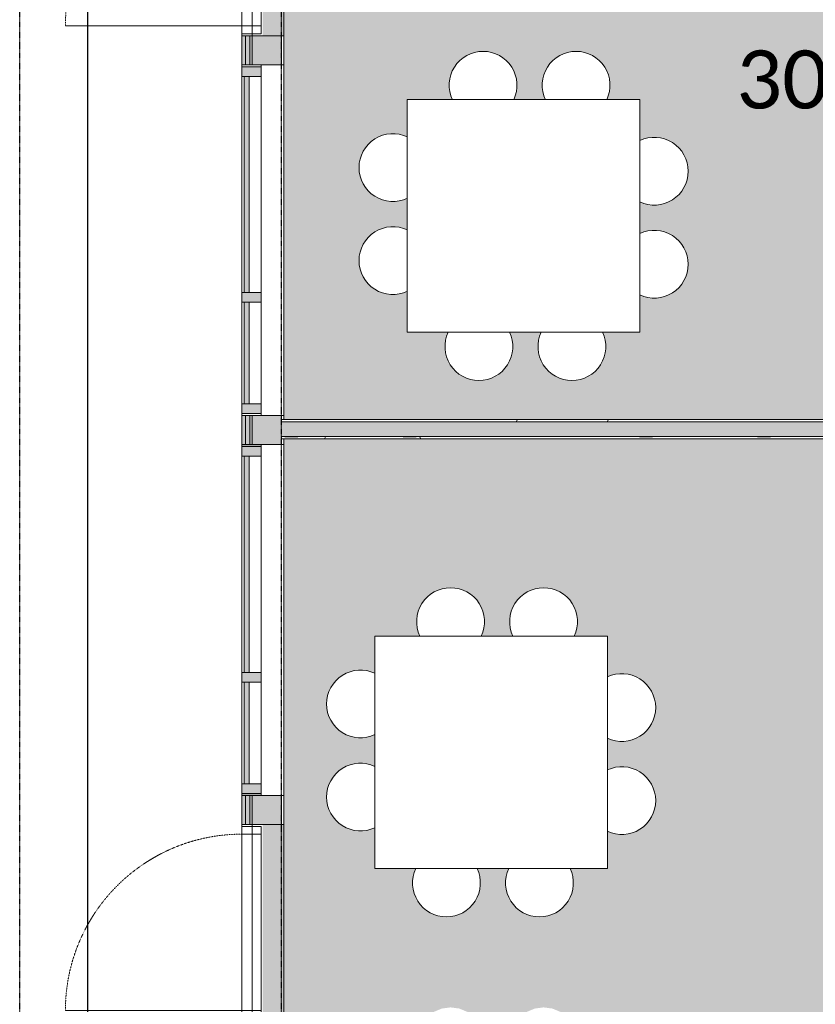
# Model space of a CAD drawing. Header units: millimetres. Extents: x -66110 to 16285, y -16697 to 38719.
# Tile 30 of 55: x -28800 to -24695, y 13532 to 18613. Entities that reach past the tile are written whole.
import ezdxf

# ---------------------------------------------------------------- set-up
doc = ezdxf.new("R2010")
doc.units = ezdxf.units.MM
for name, pattern in [('Dash 1mm', [2, 1, -1]), ('Grid Line', [5, 2, -1, 1, -1]), ('Overhead', [3.96875, 2.38125, -1.5875])]:
    doc.linetypes.add(name, pattern=pattern)
for name, color, linetype, lineweight in [('Curtain Panels', 7, 'Continuous', 9), ('Curtain Wall Mullions', 7, 'Continuous', 18), ('Doors', 7, 'Dash 1mm', 9), ('IfcAnnotation', 7, 'Continuous', 9), ('IfcCurtainWall', 7, 'Continuous', 9), ('IfcDoor', 7, 'Continuous', 9), ('IfcGrid', 7, 'Continuous', 9), ('IfcSlab', 7, 'Continuous', 9), ('IfcWall', 7, 'Continuous', 9), ('Not Exported', 7, 'Continuous', 9)]:
    doc.layers.add(name, color=color, linetype=linetype, lineweight=lineweight)
doc.layers.add('IfcFurniture', color=9, linetype='Continuous', lineweight=9, true_color=0x808080)
doc.styles.add('Calibri', font='calibri.ttf', dxfattribs={"height": 300})
pattern_1 = [(0, (0, 0), (812.8, 203.2), [67.056, -542.544, 67.056, -542.544, -3251.2]), (0, (0, 0), (812.8, 203.2), [-1219.2, 67.056, -1152.144, 67.056, -542.544, -1422.4]), (0, (0, 0), (812.8, 203.2), [-3048, 67.056, -339.344, 67.056, -948.944]), (120, (304.8, 101.6), (-582.3764, 602.3054), [67.056, -542.544, 67.056, -542.544, -3251.2]), (120, (304.8, 101.6), (-582.3764, 602.3054), [-1219.2, 67.056, -1152.144, 67.056, -542.544, -1422.4]), (120, (304.8, 101.6), (-582.3764, 602.3054), [-3048, 67.056, -339.344, 67.056, -948.944]), (240, (406.4, 508), (-230.4236, -805.5054), [67.056, -542.544, 67.056, -542.544, -3251.2]), (240, (406.4, 508), (-230.4236, -805.5054), [-1219.2, 67.056, -1152.144, 67.056, -542.544, -1422.4]), (240, (406.4, 508), (-230.4236, -805.5054), [-3048, 67.056, -339.344, 67.056, -948.944])]

# ---------------------------------------------------------------- blocks, each defined once
blk = doc.blocks.new('ARK_2119_70_0_rvt-1-plan 01 ny 200')
at = {"layer": 'IfcSlab'}
for p, q in [((-27654, 18530), (-27654, 19540)), ((-27654, 13450), (-27654, 14460))]:
    blk.add_line(p, q, dxfattribs=at)
blk = doc.blocks.new('Dør Enkel_Glassfelt - YD 10x21 glassfelt-1572826-plan 01 ny 200')
at = {"layer": 'Doors', "linetype": 'Continuous'}
for p, q in [((-455, -8.3), (-495, -8.3)), ((-495, -8.3), (-495, -108.3)), ((-455, -108.3), (-455, -8.3)), ((455, -108.3), (455, -8.3)), ((495, -8.3), (455, -8.3)), ((495, -108.3), (495, -8.3)), ((-495, -108.3), (-455, -108.3)), ((455, -108.3), (495, -108.3))]:
    blk.add_line(p, q, dxfattribs=at)
at = {"layer": 'Doors', "color": 150, "linetype": 'Continuous', "true_color": 0x0080ff}
blk.add_line((455, -108.3), (455, -1018.3), dxfattribs=at)
at = {"layer": 'Doors'}
blk.add_arc((455, -108.3), 910, 180, 270, dxfattribs=at)
at = {"layer": 'IfcDoor'}
for p, q in [((-455, -8.3), (455, -8.3)), ((-455, -108.3), (455, -108.3))]:
    blk.add_line(p, q, dxfattribs=at)
blk = doc.blocks.new('System Panel - Gf100-1709058-plan 01 ny 200')
at = {"layer": 'IfcCurtainWall', "true_color": 0x80ffff}
blk.add_hatch(color=131, dxfattribs=at).paths.add_polyline_path([(-557.5, -37.5), (557.5, -37.5), (557.5, -12.5), (-557.5, -12.5)])
at = {"layer": 'Curtain Panels'}
for p, q in [((-557.5, -12.5), (557.5, -12.5)), ((-557.5, -37.5), (-557.5, -12.5)), ((557.5, -37.5), (-557.5, -37.5)), ((557.5, -37.5), (557.5, -12.5))]:
    blk.add_line(p, q, dxfattribs=at)
blk = doc.blocks.new('Rectangular Mullion - 50x100 høyre-1708954-plan 01 ny 200')
at = {"layer": 'IfcCurtainWall'}
for p, q in [((-27654, 16419), (-27654, 16410)), ((-27554, 16410), (-27554, 16419)), ((-27654, 16360), (-27654, 15245)), ((-27554, 15245), (-27554, 16360))]:
    blk.add_line(p, q, dxfattribs=at)
blk = doc.blocks.new('Rectangular Mullion - 50x100 venstre-1709059-plan 01 ny 200')
at = {"layer": 'IfcCurtainWall', "lineweight": 18, "true_color": 0xa62f11}
blk.add_hatch(color=24, dxfattribs=at).paths.add_polyline_path([(-10, 50), (-10, -50), (-60, -50), (-60, 50)])
at = {"layer": 'Curtain Wall Mullions'}
for p, q in [((-60, 50), (-60, -50)), ((-60, 50), (-10, 50)), ((-10, -50), (-10, 50)), ((0, 50), (-1, 50)), ((-1, 50), (-1, -50)), ((0, -50), (0, 50)), ((-60, -50), (-10, -50)), ((0, -50), (-1, -50))]:
    blk.add_line(p, q, dxfattribs=at)
blk = doc.blocks.new('Rectangular Mullion - 50x100 høyre-1709060-plan 01 ny 200')
at = {"layer": 'IfcCurtainWall', "true_color": 0xa62f11}
blk.add_hatch(color=24, dxfattribs=at).paths.add_polyline_path([(-60, -50), (-10, -50), (-10, 50), (-60, 50)])
at = {"layer": 'Curtain Wall Mullions'}
for p, q in [((-60, 50), (-60, -50)), ((-60, 50), (-10, 50)), ((-10, -50), (-10, 50)), ((0, 50), (-1, 50)), ((-1, 50), (-1, -50)), ((0, -50), (0, 50)), ((-60, -50), (-10, -50)), ((0, -50), (-1, -50))]:
    blk.add_line(p, q, dxfattribs=at)
blk = doc.blocks.new('System Panel - Gf100-1709061-plan 01 ny 200')
at = {"layer": 'IfcCurtainWall', "true_color": 0x80ffff}
blk.add_hatch(color=131, dxfattribs=at).paths.add_polyline_path([(262.5, -12.5), (-262.5, -12.5), (-262.5, -37.5), (262.5, -37.5)])
at = {"layer": 'Curtain Panels'}
for p, q in [((-262.5, -12.5), (262.5, -12.5)), ((-262.5, -37.5), (-262.5, -12.5)), ((262.5, -37.5), (-262.5, -37.5)), ((262.5, -37.5), (262.5, -12.5))]:
    blk.add_line(p, q, dxfattribs=at)
blk = doc.blocks.new('Rectangular Mullion - 50x100 høyre-1708956-plan 01 ny 200')
at = {"layer": 'IfcCurtainWall'}
for p, q in [((-27654, 15195), (-27654, 14670)), ((-27554, 14670), (-27554, 15195)), ((-27654, 14620), (-27654, 14611)), ((-27554, 14611), (-27554, 14620))]:
    blk.add_line(p, q, dxfattribs=at)
blk = doc.blocks.new('Rectangular Mullion - 50x100-1709057-plan 01 ny 200')
at = {"layer": 'IfcCurtainWall', "lineweight": 18, "true_color": 0xa62f11}
blk.add_hatch(color=24, dxfattribs=at).paths.add_polyline_path([(-25, 50), (25, 50), (25, -50), (-25, -50)])
at = {"layer": 'Curtain Wall Mullions'}
for p, q in [((25, 50), (-25, 50)), ((-25, 50), (-25, -50)), ((25, 50), (25, -50)), ((-25, -50), (25, -50))]:
    blk.add_line(p, q, dxfattribs=at)
blk = doc.blocks.new('Rectangular Mullion - 50x100 høyre-V35-plan 01 ny 200')
at = {"layer": 'IfcCurtainWall', "true_color": 0xa62f11}
h = blk.add_hatch(color=24, dxfattribs=at)
h.paths.add_polyline_path([(-60, -50), (-10, -50), (-10, 50), (-60, 50)])
h.paths.add_polyline_path([(-1, -50), (0, -50), (-1, 50)])
at = {"layer": 'Curtain Wall Mullions'}
for p, q in [((-60, 50), (-60, -50)), ((-60, 50), (-10, 50)), ((-10, -50), (-10, 50)), ((0, 50), (-1, 50)), ((-1, 50), (-1, -50)), ((0, -50), (0, 50)), ((-60, -50), (-10, -50)), ((0, -50), (-1, -50))]:
    blk.add_line(p, q, dxfattribs=at)
blk = doc.blocks.new('_furniture_boks instance - _furniture_boks instance-1821464-plan 01 ny 200')
at = {"layer": 'IfcFurniture'}
for p, q in [((600, 600), (-600, 600)), ((-600, 600), (-600, -600)), ((600, -600), (600, 600)), ((-600, -600), (600, -600))]:
    blk.add_line(p, q, dxfattribs=at)
blk = doc.blocks.new('stol15 - stol-1755724-plan 01 ny 200')
at = {"layer": 'IfcFurniture'}
for start, end in [(0, 115.2371), (244.7629, 0)]:
    blk.add_arc((18456.1, 26472.6), 175, start, end, dxfattribs=at)
blk = doc.blocks.new('stol16 - stol-1755769-plan 01 ny 200')
at = {"layer": 'IfcFurniture'}
for start, end in [(0, 115.2371), (244.7629, 0)]:
    blk.add_arc((18456.1, 26392.6), 175, start, end, dxfattribs=at)
blk = doc.blocks.new('stol17 - stol-1755796-plan 01 ny 200')
at = {"layer": 'IfcFurniture'}
for start, end in [(90, 205.2371), (334.7629, 90)]:
    blk.add_arc((17912.6, 27056.1), 175, start, end, dxfattribs=at)
blk = doc.blocks.new('stol18 - stol-1755805-plan 01 ny 200')
at = {"layer": 'IfcFurniture'}
for start, end in [(90, 205.2371), (334.7629, 90)]:
    blk.add_arc((17832.6, 27056.1), 175, start, end, dxfattribs=at)
blk = doc.blocks.new('stol19 - stol-1755842-plan 01 ny 200')
at = {"layer": 'IfcFurniture'}
for start, end in [(154.7629, 270), (270, 25.2371)]:
    blk.add_arc((17287.4, 25343.9), 175, start, end, dxfattribs=at)
blk = doc.blocks.new('stol20 - stol-1755851-plan 01 ny 200')
at = {"layer": 'IfcFurniture'}
for start, end in [(154.7629, 270), (270, 25.2371)]:
    blk.add_arc((17367.4, 25343.9), 175, start, end, dxfattribs=at)
blk = doc.blocks.new('stol21 - stol-1755860-plan 01 ny 200')
at = {"layer": 'IfcFurniture'}
for start, end in [(64.7629, 180), (180, 295.2371)]:
    blk.add_arc((16743.9, 25887.4), 175, start, end, dxfattribs=at)
blk = doc.blocks.new('stol22 - stol-1755869-plan 01 ny 200')
at = {"layer": 'IfcFurniture'}
for start, end in [(64.7629, 180), (180, 295.2371)]:
    blk.add_arc((16743.9, 25967.4), 175, start, end, dxfattribs=at)
blk = doc.blocks.new('stol39 - stol-1756180-plan 01 ny 200')
at = {"layer": 'IfcFurniture'}
for start, end in [(0, 115.2371), (244.7629, 0)]:
    blk.add_arc((15688.6, 26640.1), 175, start, end, dxfattribs=at)
blk = doc.blocks.new('stol40 - stol-1756189-plan 01 ny 200')
at = {"layer": 'IfcFurniture'}
for start, end in [(0, 115.2371), (244.7629, 0)]:
    blk.add_arc((15688.6, 26560.1), 175, start, end, dxfattribs=at)
blk = doc.blocks.new('stol41 - stol-1756198-plan 01 ny 200')
at = {"layer": 'IfcFurniture'}
for start, end in [(90, 205.2371), (334.7629, 90)]:
    blk.add_arc((15145.1, 27223.6), 175, start, end, dxfattribs=at)
blk = doc.blocks.new('stol42 - stol-1756207-plan 01 ny 200')
at = {"layer": 'IfcFurniture'}
for start, end in [(90, 205.2371), (334.7629, 90)]:
    blk.add_arc((15065.1, 27223.6), 175, start, end, dxfattribs=at)
blk = doc.blocks.new('stol43 - stol-1756216-plan 01 ny 200')
at = {"layer": 'IfcFurniture'}
for start, end in [(154.7629, 270), (270, 25.2371)]:
    blk.add_arc((14519.9, 25511.4), 175, start, end, dxfattribs=at)
blk = doc.blocks.new('stol44 - stol-1756225-plan 01 ny 200')
at = {"layer": 'IfcFurniture'}
for start, end in [(154.7629, 270), (270, 25.2371)]:
    blk.add_arc((14599.9, 25511.4), 175, start, end, dxfattribs=at)
blk = doc.blocks.new('stol45 - stol-1756234-plan 01 ny 200')
at = {"layer": 'IfcFurniture'}
for start, end in [(64.7629, 180), (180, 295.2371)]:
    blk.add_arc((13976.4, 26054.9), 175, start, end, dxfattribs=at)
blk = doc.blocks.new('stol46 - stol-1756243-plan 01 ny 200')
at = {"layer": 'IfcFurniture'}
for start, end in [(64.7629, 180), (180, 295.2371)]:
    blk.add_arc((13976.4, 26134.9), 175, start, end, dxfattribs=at)

msp = doc.modelspace()

# ---------------------------------------------------------------- hatches: boundary and pattern name
at = {"layer": 'IfcWall', "true_color": 0xa62f11}
h = msp.add_hatch(color=24, dxfattribs=at)
h.paths.add_polyline_path([(-27635, 11504), (-27635, 12290), (-27654, 12290), (-27654, 11504)])
h.paths.add_polyline_path([(-27654, 13300), (-27635, 13300), (-27635, 13450), (-27654, 13450)])
h.paths.add_polyline_path([(-27635, 14460), (-27635, 14546.6), (-27654, 14546.6), (-27654, 14460)])
h.paths.add_polyline_path([(-27635, 18474.8), (-27635, 18530), (-27654, 18530), (-27654, 18474.8)])
h.paths.add_polyline_path([(-27635, 19540), (-27635, 19675.5), (-27654, 19675.5), (-27654, 19540)])
h.paths.add_polyline_path([(-27635, 20685.5), (-27635, 20902), (-27654, 20902), (-27654, 20685.5)])
at = {"layer": 'IfcWall', "true_color": 0xf0f0f0}
h = msp.add_hatch(color=7, dxfattribs=at)
h.paths.add_polyline_path([(-27635, 11485), (-27612, 11486), (-27612, 12290), (-27635, 12290), (-27635, 11486)])
h.paths.add_polyline_path([(-27612, 13300), (-27612, 13450), (-27635, 13450), (-27635, 13300)])
h.paths.add_polyline_path([(-27635, 14460), (-27612, 14460), (-27612, 14546.6), (-27635, 14546.6)])
h.paths.add_polyline_path([(-27635, 18474.8), (-27612, 18474.8), (-27612, 18530), (-27635, 18530)])
h.paths.add_polyline_path([(-27612, 19540), (-27612, 19675.5), (-27635, 19675.5), (-27635, 19540)])
h.paths.add_polyline_path([(-27635, 20685.5), (-27612, 20685.5), (-27612, 20883), (-27635, 20883), (-27635, 20860)])
at = {"layer": 'IfcWall', "true_color": 0x787878}
h = msp.add_hatch(color=8, dxfattribs=at)
h.paths.add_polyline_path([(-27600, 11462), (-27600, 12290), (-27612, 12290), (-27612, 11462)])
h.paths.add_polyline_path([(-27600, 13300), (-27600, 13450), (-27612, 13450), (-27612, 13300)])
h.paths.add_polyline_path([(-27612, 14460), (-27600, 14460), (-27600, 14546.6), (-27612, 14546.6)])
h.paths.add_polyline_path([(-27612, 18474.8), (-27600, 18474.8), (-27600, 18530), (-27612, 18530)])
h.paths.add_polyline_path([(-27612, 19540), (-27600, 19540), (-27600, 19675.5), (-27612, 19675.5)])
h.paths.add_polyline_path([(-27612, 20685.5), (-27600, 20685.5), (-27600, 20860), (-27612, 20860), (-27612, 20848)])
at = {"layer": 'IfcWall', "true_color": 0xffffcd}
h = msp.add_hatch(color=7, dxfattribs=at)
h.paths.add_polyline_path([(-27487.5, 11450), (-27450, 11450), (-27450, 12290), (-27600, 12290), (-27600, 11450)])
h.paths.add_polyline_path([(-27600, 13300), (-27450, 13300), (-27450, 13450), (-27600, 13450)])
h.paths.add_polyline_path([(-27600, 14460), (-27450, 14460), (-27450, 14546.6), (-27600, 14546.6)])
h.paths.add_polyline_path([(-27450, 18474.8), (-27450, 18530), (-27600, 18530), (-27600, 18474.8), (-27487.5, 18474.8)])
h.paths.add_polyline_path([(-27450, 19540), (-27450, 19675.5), (-27600, 19675.5), (-27600, 19540), (-27487.5, 19540)])
h.paths.add_polyline_path([(-27600, 20685.5), (-27450, 20685.5), (-27450, 20848), (-27600, 20848), (-27600, 20698)])
at = {"layer": 'IfcWall', "true_color": 0x787878}
h = msp.add_hatch(dxfattribs=at)
h.set_pattern_fill('FP_1', color=8, style=0, pattern_type=2)
h.set_pattern_definition(pattern_1)
h.paths.add_polyline_path([(-27450, 11437.5), (-27437.5, 11437.5), (-27437.5, 12290), (-27450, 12290), (-27450, 11450)])
h.paths.add_polyline_path([(-27450, 13300), (-27437.5, 13300), (-27437.5, 13450), (-27450, 13450)])
h.paths.add_polyline_path([(-27437.5, 14460), (-27437.5, 14546.6), (-27450, 14546.6), (-27450, 14460)])
h.paths.add_polyline_path([(-27450, 18474.8), (-27437.5, 18474.8), (-27437.5, 18530), (-27450, 18530)])
h.paths.add_polyline_path([(-27437.5, 19540), (-27437.5, 19675.5), (-27450, 19675.5), (-27450, 19540)])
h.paths.add_polyline_path([(-27450, 20685.5), (-27437.5, 20685.5), (-27437.5, 20698), (-27450, 20698)])
at = {"layer": 'IfcWall', "true_color": 0xa62f11}
h = msp.add_hatch(color=24, dxfattribs=at)
h.paths.add_polyline_path([(-27654, 14546.6), (-27635, 14546.6), (-27635, 14610), (-27654, 14610)])
h.paths.add_polyline_path([(-27654, 16420), (-27635, 16420), (-27635, 16570), (-27654, 16570)])
h.paths.add_polyline_path([(-27635, 18380), (-27635, 18474.8), (-27654, 18474.8), (-27654, 18380)])
at = {"layer": 'IfcWall', "true_color": 0xf0f0f0}
h = msp.add_hatch(color=7, dxfattribs=at)
h.paths.add_polyline_path([(-27612, 14546.6), (-27612, 14610), (-27635, 14610), (-27635, 14546.6)])
h.paths.add_polyline_path([(-27635, 16420), (-27612, 16420), (-27612, 16570), (-27635, 16570)])
h.paths.add_polyline_path([(-27635, 18380), (-27612, 18380), (-27612, 18474.8), (-27635, 18474.8)])
at = {"layer": 'IfcWall', "true_color": 0x787878}
h = msp.add_hatch(color=8, dxfattribs=at)
h.paths.add_polyline_path([(-27612, 14546.6), (-27600, 14546.6), (-27600, 14610), (-27612, 14610)])
h.paths.add_polyline_path([(-27612, 16420), (-27600, 16420), (-27600, 16570), (-27612, 16570)])
h.paths.add_polyline_path([(-27612, 18380), (-27600, 18380), (-27600, 18474.8), (-27612, 18474.8)])
at = {"layer": 'IfcWall', "true_color": 0xffffcd}
h = msp.add_hatch(color=7, dxfattribs=at)
h.paths.add_polyline_path([(-27600, 14546.6), (-27450, 14546.6), (-27450, 14610), (-27600, 14610)])
h.paths.add_polyline_path([(-27450, 16420), (-27450, 16570), (-27600, 16570), (-27600, 16420), (-27487.5, 16420)])
h.paths.add_polyline_path([(-27487.5, 18380), (-27450, 18380), (-27450, 18474.8), (-27600, 18474.8), (-27600, 18380)])
at = {"layer": 'IfcWall', "true_color": 0x787878}
h = msp.add_hatch(dxfattribs=at)
h.set_pattern_fill('FP_1', color=8, style=0, pattern_type=2)
h.set_pattern_definition(pattern_1)
h.paths.add_polyline_path([(-27437.5, 14546.6), (-27437.5, 14610), (-27450, 14610), (-27450, 14546.6)])
h.paths.add_polyline_path([(-27450, 16420), (-27437.5, 16420), (-27437.5, 16450), (-27450, 16450)])
h.paths.add_polyline_path([(-27437.5, 16550), (-27437.5, 16570), (-27450, 16570), (-27450, 16550)])
h.paths.add_polyline_path([(-27450, 18380), (-27437.5, 18380), (-27437.5, 18474.8), (-27450, 18474.8)])
h = msp.add_hatch(dxfattribs=at)
h.set_pattern_fill('FP_1', color=8, style=0, pattern_type=2)
h.set_pattern_definition(pattern_1)
h.paths.add_polyline_path([(-27450, 16537.5), (-26934.9, 16537.5), (-26934.9, 16550), (-27450, 16550)])
at = {"layer": 'IfcWall', "true_color": 0xffffcd}
msp.add_hatch(color=7, dxfattribs=at).paths.add_polyline_path([(-27437.5, 16462.5), (-26934.9, 16462.5), (-26934.9, 16537.5), (-27450, 16537.5), (-27450, 16462.5)])
at = {"layer": 'IfcWall', "true_color": 0x787878}
h = msp.add_hatch(dxfattribs=at)
h.set_pattern_fill('FP_1', color=8, style=0, pattern_type=2)
h.set_pattern_definition(pattern_1)
h.paths.add_polyline_path([(-26843.7, 16537.5), (-25730, 16537.5), (-25730, 16550), (-26934.9, 16550), (-26934.9, 16537.5)])
h.paths.add_polyline_path([(-24268.9, 16537.5), (-24200, 16537.5), (-24200, 16550), (-24720, 16550), (-24720, 16537.5)])
at = {"layer": 'IfcWall', "true_color": 0xffffcd}
h = msp.add_hatch(color=7, dxfattribs=at)
h.paths.add_polyline_path([(-26934.9, 16462.5), (-25730, 16462.5), (-25730, 16537.5), (-26934.9, 16537.5)])
h.paths.add_polyline_path([(-24200, 16462.5), (-24187.5, 16462.5), (-24187.5, 16537.5), (-24720, 16537.5), (-24720, 16462.5), (-24268.9, 16462.5)])
at = {"layer": 'IfcWall', "true_color": 0x787878}
h = msp.add_hatch(dxfattribs=at)
h.set_pattern_fill('FP_1', color=8, style=0, pattern_type=2)
h.set_pattern_definition(pattern_1)
h.paths.add_polyline_path([(-24720, 16537.5), (-24720, 16550), (-25730, 16550), (-25730, 16537.5), (-24912.6, 16537.5)])
at = {"layer": 'IfcWall', "lineweight": 5, "true_color": 0xffffcd}
msp.add_hatch(color=7, dxfattribs=at).paths.add_polyline_path([(-25730, 16462.5), (-24720, 16462.5), (-24720, 16537.5), (-25730, 16537.5)])
at = {"layer": 'IfcWall', "true_color": 0x787878}
h = msp.add_hatch(dxfattribs=at)
h.set_pattern_fill('FP_1', color=8, style=0, pattern_type=2)
h.set_pattern_definition(pattern_1)
h.paths.add_polyline_path([(-27450, 16450), (-26934.9, 16450), (-26934.9, 16462.5), (-27450, 16462.5)])
h = msp.add_hatch(dxfattribs=at)
h.set_pattern_fill('FP_1', color=8, style=0, pattern_type=2)
h.set_pattern_definition(pattern_1)
h.paths.add_polyline_path([(-26200, 16450), (-25730, 16450), (-25730, 16462.5), (-26934.9, 16462.5), (-26934.9, 16450), (-26843.7, 16450)])
h.paths.add_polyline_path([(-24200, 16450), (-24200, 16462.5), (-24720, 16462.5), (-24720, 16450), (-24268.9, 16450)])
h = msp.add_hatch(dxfattribs=at)
h.set_pattern_fill('FP_1', color=8, style=0, pattern_type=2)
h.set_pattern_definition(pattern_1)
h.paths.add_polyline_path([(-24912.6, 16450), (-24720, 16450), (-24720, 16462.5), (-25730, 16462.5), (-25730, 16450), (-25556.3, 16450)])
at = {"layer": 'Not Exported', "true_color": 0xdee9dc}
h = msp.add_hatch(color=254, dxfattribs=at)
h.paths.add_polyline_path([(-27437.5, 16550), (-24200, 16550), (-24200, 17700), (-23197.5, 17700), (-23197.5, 17650), (-22304.5, 17650), (-22304.5, 17675), (-22329.5, 17675), (-22329.5, 17695), (-22304.5, 17695), (-22304.5, 17700), (-22262.5, 17700), (-22262.5, 17650), (-22252.5, 17650), (-22252.5, 17700), (-21400, 17700), (-21398.3, 18062.9), (-21393.3, 18075), (-21385.4, 18085.4), (-21367.3, 18096.5), (-21355.2, 18099.3), (-21350, 18100), (-20235.9, 18097.8), (-20225, 18093.3), (-20214.6, 18085.4), (-20204.6, 18070), (-20200.7, 18055.2), (-20200, 18050), (-20200, 17700), (-18550, 17700), (-18550, 17750), (-18500, 17750), (-18500, 18760), (-18550, 18760), (-18550, 20685.5), (-22245, 20685.5), (-22245, 20735.5), (-23255, 20735.5), (-23255, 20685.5), (-27437.5, 20685.5), (-27437.5, 19540), (-27545.8, 19540), (-27545.8, 18530), (-27437.5, 18530), (-27437.5, 16570)])
h.paths.add_polyline_path([(-25950.7, 16750.9), (-25996, 16756.9), (-26038.2, 16774.3), (-26074.4, 16802.2), (-26102.3, 16838.4), (-26119.7, 16880.6), (-26125.7, 16925.9), (-26119.7, 16971.2), (-26107.8, 17000), (-26273.6, 17000), (-26261.7, 16971.2), (-26255.7, 16925.9), (-26261.7, 16880.6), (-26279.1, 16838.4), (-26307, 16802.2), (-26343.2, 16774.3), (-26385.4, 16756.9), (-26430.7, 16750.9), (-26476, 16756.9), (-26518.2, 16774.3), (-26554.4, 16802.2), (-26582.3, 16838.4), (-26599.7, 16880.6), (-26605.7, 16925.9), (-26599.7, 16971.2), (-26587.8, 17000), (-26800, 17000), (-26800, 17212.2), (-26828.8, 17200.3), (-26874.1, 17194.3), (-26919.4, 17200.3), (-26961.6, 17217.7), (-26997.8, 17245.6), (-27025.7, 17281.8), (-27043.1, 17324), (-27049.1, 17369.3), (-27043.1, 17414.6), (-27025.7, 17456.8), (-26997.8, 17493), (-26961.6, 17520.9), (-26919.4, 17538.3), (-26874.1, 17544.3), (-26828.8, 17538.3), (-26800, 17526.4), (-26800, 17692.2), (-26828.8, 17680.3), (-26874.1, 17674.3), (-26919.4, 17680.3), (-26961.6, 17697.7), (-26997.8, 17725.6), (-27025.7, 17761.8), (-27043.1, 17804), (-27049.1, 17849.3), (-27043.1, 17894.6), (-27025.7, 17936.8), (-26997.8, 17973), (-26961.6, 18000.9), (-26919.4, 18018.3), (-26874.1, 18024.3), (-26828.8, 18018.3), (-26800, 18006.4), (-26800, 18200), (-26566.4, 18200), (-26578.3, 18228.8), (-26584.3, 18274.1), (-26578.3, 18319.4), (-26559.3, 18363.6), (-26533, 18397.8), (-26496.8, 18425.7), (-26454.6, 18443.1), (-26409.3, 18449.1), (-26364, 18443.1), (-26321.8, 18425.7), (-26285.6, 18397.8), (-26257.7, 18361.6), (-26240.3, 18319.4), (-26235.2, 18267.5), (-26240.3, 18228.8), (-26252.2, 18200), (-26086.4, 18200), (-26098.3, 18228.8), (-26104.3, 18274.1), (-26098.3, 18319.4), (-26080.9, 18361.6), (-26053, 18397.8), (-26016.8, 18425.7), (-25974.6, 18443.1), (-25929.3, 18449.1), (-25884, 18443.1), (-25841.8, 18425.7), (-25805.6, 18397.8), (-25777.7, 18361.6), (-25760.3, 18319.4), (-25754.3, 18274.1), (-25760.3, 18228.8), (-25772.2, 18200), (-25600, 18200), (-25600, 17987.8), (-25571.2, 17999.7), (-25525.9, 18005.7), (-25480.6, 17999.7), (-25438.4, 17982.3), (-25402.2, 17954.4), (-25374.3, 17918.2), (-25356.9, 17876), (-25350.9, 17830.7), (-25356.9, 17785.4), (-25374.3, 17743.2), (-25402.2, 17707), (-25438.4, 17679.1), (-25480.6, 17661.7), (-25525.9, 17655.7), (-25571.2, 17661.7), (-25600, 17673.6), (-25600, 17507.8), (-25571.2, 17519.7), (-25525.9, 17525.7), (-25480.6, 17519.7), (-25438.4, 17502.3), (-25402.2, 17474.4), (-25374.3, 17438.2), (-25356.9, 17396), (-25350.9, 17350.7), (-25356.9, 17305.4), (-25374.3, 17263.2), (-25402.2, 17227), (-25438.4, 17199.1), (-25480.6, 17181.7), (-25525.9, 17175.7), (-25571.2, 17181.7), (-25600, 17193.6), (-25600, 17000), (-25793.6, 17000), (-25781.7, 16971.2), (-25775.7, 16925.9), (-25781.7, 16880.6), (-25799.1, 16838.4), (-25827, 16802.2), (-25863.2, 16774.3), (-25905.4, 16756.9)])
h.paths.add_polyline_path([(-23187.5, 17675), (-23187.5, 17700), (-23145.5, 17700), (-23145.5, 17695), (-23120.5, 17695), (-23120.5, 17675), (-23145.5, 17675)])
h.paths.add_polyline_path([(-20230.7, 18055.2), (-20237.1, 18065.1), (-20235.9, 18061.9), (-20232.7, 18057.8)])
h.paths.add_polyline_path([(-25950.7, 18750.9), (-25996, 18756.9), (-26038.2, 18774.3), (-26074.4, 18802.2), (-26102.3, 18838.4), (-26119.7, 18880.6), (-26125.7, 18925.9), (-26119.7, 18971.2), (-26107.8, 19000), (-26273.6, 19000), (-26261.7, 18971.2), (-26255.7, 18925.9), (-26261.7, 18880.6), (-26279.1, 18838.4), (-26307, 18802.2), (-26343.2, 18774.3), (-26385.4, 18756.9), (-26430.7, 18750.9), (-26476, 18756.9), (-26518.2, 18774.3), (-26554.4, 18802.2), (-26582.3, 18838.4), (-26599.7, 18880.6), (-26605.7, 18925.9), (-26599.7, 18971.2), (-26587.8, 19000), (-26800, 19000), (-26800, 19212.2), (-26828.8, 19200.3), (-26874.1, 19194.3), (-26919.4, 19200.3), (-26961.6, 19217.7), (-26997.8, 19245.6), (-27025.7, 19281.8), (-27043.1, 19324), (-27049.1, 19369.3), (-27043.1, 19414.6), (-27025.7, 19456.8), (-26997.8, 19493), (-26961.6, 19520.9), (-26919.4, 19538.3), (-26874.1, 19544.3), (-26828.8, 19538.3), (-26800, 19526.4), (-26800, 19692.2), (-26828.8, 19680.3), (-26874.1, 19674.3), (-26919.4, 19680.3), (-26961.6, 19697.7), (-26997.8, 19725.6), (-27025.7, 19761.8), (-27043.1, 19804), (-27049.1, 19849.3), (-27043.1, 19894.6), (-27025.7, 19936.8), (-26997.8, 19973), (-26961.6, 20000.9), (-26919.4, 20018.3), (-26874.1, 20024.3), (-26828.8, 20018.3), (-26800, 20006.4), (-26800, 20200), (-26566.4, 20200), (-26578.3, 20228.8), (-26584.3, 20274.1), (-26578.3, 20319.4), (-26560.9, 20361.6), (-26533, 20397.8), (-26496.8, 20425.7), (-26454.6, 20443.1), (-26409.3, 20449.1), (-26364, 20443.1), (-26321.8, 20425.7), (-26285.6, 20397.8), (-26257.7, 20361.6), (-26240.3, 20319.4), (-26234.3, 20274.1), (-26240.3, 20228.8), (-26252.2, 20200), (-26086.4, 20200), (-26098.3, 20228.8), (-26104.3, 20274.1), (-26098.3, 20319.4), (-26080.9, 20361.6), (-26053, 20397.8), (-26016.8, 20425.7), (-25974.6, 20443.1), (-25929.3, 20449.1), (-25884, 20443.1), (-25841.8, 20425.7), (-25805.6, 20397.8), (-25777.7, 20361.6), (-25760.3, 20319.4), (-25754.3, 20274.1), (-25760.3, 20228.8), (-25772.2, 20200), (-25600, 20200), (-25600, 19987.8), (-25571.2, 19999.7), (-25525.9, 20005.7), (-25480.6, 19999.7), (-25438.4, 19982.3), (-25402.2, 19954.4), (-25374.3, 19918.2), (-25356.9, 19876), (-25350.9, 19830.7), (-25356.9, 19785.4), (-25374.3, 19743.2), (-25402.2, 19707), (-25438.4, 19679.1), (-25480.6, 19661.7), (-25525.9, 19655.7), (-25571.2, 19661.7), (-25600, 19673.6), (-25600, 19507.8), (-25571.2, 19519.7), (-25525.9, 19525.7), (-25480.6, 19519.7), (-25438.4, 19502.3), (-25402.2, 19474.4), (-25374.3, 19438.2), (-25356.9, 19396), (-25350.9, 19350.7), (-25356.9, 19305.4), (-25374.3, 19263.2), (-25402.2, 19227), (-25438.4, 19199.1), (-25480.6, 19181.7), (-25525.9, 19175.7), (-25571.2, 19181.7), (-25600, 19193.6), (-25600, 19000), (-25793.6, 19000), (-25781.7, 18971.2), (-25775.7, 18925.9), (-25781.7, 18880.6), (-25799.1, 18838.4), (-25827, 18802.2), (-25863.2, 18774.3), (-25905.4, 18756.9)])
h = msp.add_hatch(color=254, dxfattribs=at)
h.paths.add_polyline_path([(-20857.5, 7837.5), (-20857.5, 7887.5), (-20400, 7887.5), (-20400, 9100), (-20350, 9100), (-20350, 10110), (-20400, 10110), (-20400, 10712.5), (-21587.5, 10712.5), (-21587.5, 13750), (-21950.4, 13751.7), (-21962.5, 13756.7), (-21972.9, 13764.6), (-21982.9, 13780), (-21986.8, 13794.8), (-21987.5, 13800), (-21985.8, 14912.9), (-21980.8, 14925), (-21972.9, 14935.4), (-21957.5, 14945.4), (-21942.7, 14949.3), (-21937.5, 14950), (-21587.5, 14950), (-21587.5, 15000), (-22252.5, 15000), (-22252.5, 15050), (-22262.5, 15050), (-22262.5, 15000), (-22304.5, 15000), (-22304.5, 15005), (-22329.5, 15005), (-22329.5, 15025), (-22304.5, 15025), (-22304.5, 15050), (-23197.5, 15050), (-23197.5, 15000), (-24200, 15000), (-24200, 16450), (-27437.5, 16450), (-27437.5, 14460), (-27545.8, 14460), (-27545.8, 13450), (-27437.5, 13450), (-27437.5, 11437.5), (-24750, 11437.5), (-24750, 10712.5), (-24800, 10712.5), (-24800, 10110), (-24850, 10110), (-24850, 9100), (-24800, 9100), (-24800, 7887.5), (-21802.5, 7887.5), (-21802.5, 7837.5), (-20909.5, 7837.5), (-20909.5, 7862.5), (-20934.5, 7862.5), (-20934.5, 7882.5), (-20909.5, 7882.5), (-20909.5, 7887.5), (-20867.5, 7887.5), (-20867.5, 7837.5)])
h.paths.add_polyline_path([(-21792.5, 7862.5), (-21792.5, 7887.5), (-21750.5, 7887.5), (-21750.5, 7882.5), (-21725.5, 7882.5), (-21725.5, 7862.5), (-21750.5, 7862.5)])
h.paths.add_polyline_path([(-26118.2, 11818.1), (-26163.5, 11824), (-26205.7, 11841.5), (-26241.9, 11869.3), (-26269.8, 11905.6), (-26287.2, 11947.8), (-26293.2, 11993.1), (-26287.2, 12038.4), (-26275.3, 12067.2), (-26441.1, 12067.2), (-26429.2, 12038.4), (-26423.2, 11993.1), (-26429.2, 11947.8), (-26446.6, 11905.6), (-26474.5, 11869.3), (-26510.7, 11841.5), (-26552.9, 11824), (-26598.2, 11818.1), (-26643.5, 11824), (-26685.7, 11841.5), (-26721.9, 11869.3), (-26749.8, 11905.6), (-26767.2, 11947.8), (-26773.2, 11993.1), (-26767.2, 12038.4), (-26755.3, 12067.2), (-26967.5, 12067.2), (-26967.5, 12279.4), (-26996.3, 12267.4), (-27041.6, 12261.5), (-27086.9, 12267.4), (-27129.1, 12284.9), (-27165.3, 12312.7), (-27193.2, 12349), (-27210.6, 12391.2), (-27216.6, 12436.5), (-27210.6, 12481.8), (-27193.2, 12524), (-27165.3, 12560.2), (-27129.1, 12588), (-27086.9, 12605.5), (-27041.6, 12611.5), (-26996.3, 12605.5), (-26967.5, 12593.6), (-26967.5, 12759.4), (-26996.3, 12747.4), (-27041.6, 12741.5), (-27086.9, 12747.4), (-27129.1, 12764.9), (-27165.3, 12792.7), (-27193.2, 12829), (-27210.6, 12871.2), (-27216.6, 12916.5), (-27210.6, 12961.8), (-27193.2, 13004), (-27165.3, 13040.2), (-27129.1, 13068), (-27086.9, 13085.5), (-27041.6, 13091.5), (-26996.3, 13085.5), (-26967.5, 13073.6), (-26967.5, 13267.2), (-26733.9, 13267.2), (-26745.8, 13296), (-26751.8, 13341.3), (-26745.8, 13386.6), (-26728.4, 13428.8), (-26700.5, 13465), (-26664.3, 13492.8), (-26622.1, 13510.3), (-26576.8, 13516.3), (-26531.5, 13510.3), (-26489.3, 13492.8), (-26453.1, 13465), (-26425.2, 13428.8), (-26407.8, 13386.6), (-26401.8, 13341.3), (-26407.8, 13296), (-26419.7, 13267.2), (-26253.9, 13267.2), (-26265.8, 13296), (-26271.8, 13341.3), (-26265.8, 13386.6), (-26248.4, 13428.8), (-26219, 13466.2), (-26184.3, 13492.8), (-26142.1, 13510.3), (-26096.8, 13516.3), (-26051.5, 13510.3), (-26009.3, 13492.8), (-25973.1, 13465), (-25945.2, 13428.8), (-25927.8, 13386.6), (-25921.8, 13341.3), (-25927.8, 13296), (-25939.7, 13267.2), (-25767.5, 13267.2), (-25767.5, 13055), (-25738.7, 13066.9), (-25693.4, 13072.9), (-25648.1, 13066.9), (-25605.9, 13049.4), (-25569.7, 13021.6), (-25541.8, 12985.4), (-25524.4, 12943.2), (-25518.4, 12897.9), (-25524.4, 12852.6), (-25541.8, 12810.4), (-25569.7, 12774.1), (-25605.9, 12746.3), (-25648.1, 12728.8), (-25693.4, 12722.9), (-25738.7, 12728.8), (-25767.5, 12740.8), (-25767.5, 12575), (-25738.7, 12586.9), (-25693.4, 12592.9), (-25648.1, 12586.9), (-25605.9, 12569.4), (-25569.7, 12541.6), (-25541.8, 12505.4), (-25524.4, 12463.2), (-25519.4, 12410.4), (-25524.4, 12372.6), (-25541.8, 12330.4), (-25569.7, 12294.1), (-25605.9, 12266.3), (-25648.1, 12248.8), (-25693.4, 12242.9), (-25738.7, 12248.8), (-25767.5, 12260.8), (-25767.5, 12067.2), (-25961.1, 12067.2), (-25949.2, 12038.4), (-25943.2, 11993.1), (-25949.2, 11947.8), (-25966.6, 11905.6), (-25994.5, 11869.3), (-26030.7, 11841.5), (-26072.9, 11824)])
h.paths.add_polyline_path([(-26118.2, 13983.4), (-26163.5, 13989.4), (-26205.7, 14006.8), (-26241.9, 14034.7), (-26269.8, 14070.9), (-26287.2, 14113.1), (-26293.2, 14158.4), (-26287.2, 14203.7), (-26275.3, 14232.5), (-26441.1, 14232.5), (-26429.2, 14203.7), (-26423.2, 14158.4), (-26429.2, 14113.1), (-26446.6, 14070.9), (-26474.5, 14034.7), (-26510.7, 14006.8), (-26552.9, 13989.4), (-26598.2, 13983.4), (-26643.5, 13989.4), (-26685.7, 14006.8), (-26721.9, 14034.7), (-26749.8, 14070.9), (-26767.2, 14113.1), (-26773.2, 14158.4), (-26767.2, 14203.7), (-26756.2, 14232.5), (-26967.5, 14232.5), (-26967.5, 14444.7), (-26996.3, 14432.8), (-27041.6, 14426.8), (-27086.9, 14432.8), (-27129.1, 14450.2), (-27165.3, 14478.1), (-27193.2, 14514.3), (-27210.6, 14556.5), (-27216.6, 14601.8), (-27210.6, 14647.1), (-27193.2, 14689.3), (-27165.3, 14725.5), (-27129.1, 14753.4), (-27086.9, 14770.8), (-27041.6, 14776.8), (-26996.3, 14770.8), (-26967.5, 14758.9), (-26967.5, 14924.7), (-26996.3, 14912.8), (-27047.8, 14907.6), (-27086.9, 14912.8), (-27129.1, 14930.2), (-27165.3, 14958.1), (-27193.2, 14994.3), (-27210.6, 15036.5), (-27216.6, 15081.8), (-27210.6, 15127.1), (-27193.2, 15169.3), (-27165.3, 15205.5), (-27129.1, 15233.4), (-27086.9, 15250.8), (-27041.6, 15256.8), (-26996.3, 15250.8), (-26967.5, 15238.9), (-26967.5, 15432.5), (-26733.9, 15432.5), (-26745.8, 15461.3), (-26751.8, 15506.6), (-26742.4, 15560.2), (-26728.4, 15594.1), (-26700.5, 15630.3), (-26664.3, 15658.2), (-26622.1, 15675.6), (-26576.8, 15681.6), (-26531.5, 15675.6), (-26489.3, 15658.2), (-26453.1, 15630.3), (-26425.2, 15594.1), (-26407.8, 15551.9), (-26401.8, 15506.6), (-26407.8, 15461.3), (-26419.7, 15432.5), (-26253.9, 15432.5), (-26265.8, 15461.3), (-26271.8, 15506.6), (-26262.4, 15560.2), (-26248.4, 15594.1), (-26220.5, 15630.3), (-26184.3, 15658.2), (-26142.1, 15675.6), (-26096.8, 15681.6), (-26051.5, 15675.6), (-26009.3, 15658.2), (-25973.1, 15630.3), (-25945.2, 15594.1), (-25927.8, 15551.9), (-25921.8, 15506.6), (-25927.8, 15461.3), (-25939.7, 15432.5), (-25767.5, 15432.5), (-25767.5, 15220.3), (-25738.7, 15232.2), (-25693.4, 15238.2), (-25648.1, 15232.2), (-25605.9, 15214.8), (-25569.7, 15186.9), (-25541.8, 15150.7), (-25524.4, 15108.5), (-25518.4, 15063.2), (-25524.4, 15017.9), (-25541.8, 14975.7), (-25569.7, 14939.5), (-25605.9, 14911.6), (-25648.1, 14894.2), (-25694.7, 14888.4), (-25738.7, 14894.2), (-25767.5, 14906.1), (-25767.5, 14740.3), (-25738.7, 14752.2), (-25693.4, 14758.2), (-25648.1, 14752.2), (-25605.9, 14734.8), (-25566.2, 14702.5), (-25541.8, 14670.7), (-25524.4, 14628.5), (-25518.4, 14583.2), (-25524.4, 14537.9), (-25541.8, 14495.7), (-25569.7, 14459.5), (-25605.9, 14431.6), (-25648.1, 14414.2), (-25693.4, 14408.2), (-25738.7, 14414.2), (-25767.5, 14426.1), (-25767.5, 14232.5), (-25961.1, 14232.5), (-25949.2, 14203.7), (-25943.2, 14158.4), (-25949.2, 14113.1), (-25966.6, 14070.9), (-25994.5, 14034.7), (-26030.7, 14006.8), (-26072.9, 13989.4)])
h.paths.add_polyline_path([(-23145.5, 15000), (-23187.5, 15000), (-23187.5, 15025), (-23120.5, 15025), (-23120.5, 15005), (-23145.5, 15005)])

# ---------------------------------------------------------------- linework, layer by layer
at = {"layer": 'IfcAnnotation', "linetype": 'Overhead', "lineweight": 25}
msp.add_line((-28450, 21400), (-28450, 12000), dxfattribs=at)
at = {"layer": 'IfcGrid', "color": 9, "linetype": 'Grid Line', "lineweight": 25, "true_color": 0xc0c0c0}
for p, q in [((-28800, -6068.3), (-28800, 34991.8)), ((-27450, -6068.3), (-27450, 34991.8))]:
    msp.add_line(p, q, dxfattribs=at)
at = {"layer": 'IfcSlab'}
for p, q in [((-27600, 19540), (-27600, 18530)), ((-27600, 14460), (-27600, 13450))]:
    msp.add_line(p, q, dxfattribs=at)
at = {"layer": 'IfcWall', "lineweight": 18}
for p, q in [((-27654, 18380), (-27654, 18530)), ((-27437.5, 18530), (-27654, 18530)), ((-27437.5, 18380), (-27437.5, 18530)), ((-27437.5, 18380), (-27654, 18380)), ((-27654, 16420), (-27654, 16570)), ((-27437.5, 16570), (-27654, 16570)), ((-27437.5, 16550), (-27437.5, 16570)), ((-24200, 16550), (-27437.5, 16550)), ((-27437.5, 16420), (-27654, 16420)), ((-27437.5, 16420), (-27437.5, 16450)), ((-24200, 16450), (-27437.5, 16450)), ((-27654, 14460), (-27654, 14610)), ((-27437.5, 14610), (-27654, 14610)), ((-27437.5, 14460), (-27437.5, 14610)), ((-27437.5, 14460), (-27654, 14460))]:
    msp.add_line(p, q, dxfattribs=at)
at = {"layer": 'IfcWall'}
for p, q in [((-27635, 18530), (-27635, 18380)), ((-27612, 18530), (-27612, 18380)), ((-27600, 18530), (-27600, 18380)), ((-27450, 18530), (-27450, 18380)), ((-27437.5, 18380), (-27437.5, 16570)), ((-27635, 16570), (-27635, 16420)), ((-27612, 16570), (-27612, 16420)), ((-27600, 16570), (-27600, 16420)), ((-27450, 16570), (-27450, 16537.5)), ((-27450, 16550), (-27437.5, 16550)), ((-24187.5, 16537.5), (-27450, 16537.5)), ((-27450, 16462.5), (-27450, 16420)), ((-24187.5, 16462.5), (-27450, 16462.5)), ((-27450, 16450), (-27437.5, 16450)), ((-27437.5, 16420), (-27437.5, 14610)), ((-27635, 14610), (-27635, 14460)), ((-27612, 14610), (-27612, 14460)), ((-27600, 14610), (-27600, 14460)), ((-27450, 14610), (-27450, 14460))]:
    msp.add_line(p, q, dxfattribs=at)
at = {"layer": 'Not Exported', "flags": 128}
for points in [[(-27437.5, 20685.5), (-27437.5, 16550), (-24200, 16550), (-24200, 17385.9), (-24200, 17700), (-23278, 17700), (-21537.5, 17700), (-18550, 17700), (-18550, 20685.5), (-21575, 20685.5), (-24542.7, 20685.5), (-24695.8, 20685.5)], [(-27437.5, 16450), (-27437.5, 11437.5), (-24750, 11437.5), (-24750, 10712.5), (-24800, 10712.5), (-24800, 8450), (-24800, 7887.5), (-23650, 7887.5), (-20400, 7887.5), (-20400, 10712.5), (-21587.5, 10712.5), (-21587.5, 12550), (-21587.5, 15000), (-23278, 15000), (-24200, 15000), (-24200, 15314.1), (-24200, 16350), (-24200, 16450)]]:
    msp.add_lwpolyline(points, close=True, dxfattribs=at)

# ---------------------------------------------------------------- block references
at = {"lineweight": 5}
msp.add_blockref('ARK_2119_70_0_rvt-1-plan 01 ny 200', (0, 0), dxfattribs=at)
at = {"layer": 'Curtain Panels', "rotation": 269.9999999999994}
for name, p in [('System Panel - Gf100-1709058-plan 01 ny 200', (-27604, 17762.5)), ('System Panel - Gf100-1709061-plan 01 ny 200', (-27604, 16892.5)), ('System Panel - Gf100-1709058-plan 01 ny 200', (-27604, 15802.5)), ('System Panel - Gf100-1709061-plan 01 ny 200', (-27604, 14932.5))]:
    msp.add_blockref(name, p, dxfattribs=at)
at = {"layer": 'Curtain Wall Mullions', "extrusion": (0, 0, -1), "rotation": 270.0000000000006}
for name, p in [('Rectangular Mullion - 50x100-1709057-plan 01 ny 200', (27604, 17180)), ('Rectangular Mullion - 50x100 venstre-1709059-plan 01 ny 200', (27604, 16570)), ('Rectangular Mullion - 50x100-1709057-plan 01 ny 200', (27604, 15220)), ('Rectangular Mullion - 50x100 venstre-1709059-plan 01 ny 200', (27604, 14610))]:
    msp.add_blockref(name, p, dxfattribs=at)
at = {"layer": 'IfcCurtainWall', "rotation": 89.99999999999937}
for name, p in [('Rectangular Mullion - 50x100 høyre-V35-plan 01 ny 200', (-27604, 18380)), ('Rectangular Mullion - 50x100 høyre-1709060-plan 01 ny 200', (-27604, 16420))]:
    msp.add_blockref(name, p, dxfattribs=at)
at = {"layer": 'IfcCurtainWall'}
for name, p in [('Rectangular Mullion - 50x100 høyre-1708954-plan 01 ny 200', (0, 1960)), ('Rectangular Mullion - 50x100 høyre-1708956-plan 01 ny 200', (0, 1960)), ('Rectangular Mullion - 50x100 høyre-1708954-plan 01 ny 200', (0, 0)), ('Rectangular Mullion - 50x100 høyre-1708956-plan 01 ny 200', (0, 0))]:
    msp.add_blockref(name, p, dxfattribs=at)
at = {"layer": 'IfcDoor', "rotation": 269.9999999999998}
for p in [(-27545.8, 19035), (-27545.8, 13955)]:
    msp.add_blockref('Dør Enkel_Glassfelt - YD 10x21 glassfelt-1572826-plan 01 ny 200', p, dxfattribs=at)
at = {"layer": 'IfcFurniture'}
for name, p, rotation in [('stol15 - stol-1755724-plan 01 ny 200', (63.3, -182), 90.00000000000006), ('stol16 - stol-1755769-plan 01 ny 200', (463.3, -182), 90.00000000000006), ('_furniture_boks instance - _furniture_boks instance-1821464-plan 01 ny 200', (-26200, 17600), 180), ('stol17 - stol-1755796-plan 01 ny 200', (182, -63.3), 90), ('stol20 - stol-1755851-plan 01 ny 200', (-182, 463.3), 90.00000000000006), ('stol18 - stol-1755805-plan 01 ny 200', (182, -463.3), 90), ('stol19 - stol-1755842-plan 01 ny 200', (-182, 63.3), 90.00000000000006), ('stol22 - stol-1755869-plan 01 ny 200', (-463.3, 182), 90.0000000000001), ('stol21 - stol-1755860-plan 01 ny 200', (-63.3, 182), 90.0000000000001), ('stol39 - stol-1756180-plan 01 ny 200', (63.3, -182), 90.00000000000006), ('stol40 - stol-1756189-plan 01 ny 200', (463.3, -182), 90.00000000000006), ('_furniture_boks instance - _furniture_boks instance-1821464-plan 01 ny 200', (-26367.5, 14832.5), 180), ('stol41 - stol-1756198-plan 01 ny 200', (182, -63.3), 90), ('stol44 - stol-1756225-plan 01 ny 200', (-182, 463.3), 90.00000000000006), ('stol42 - stol-1756207-plan 01 ny 200', (182, -463.3), 90), ('stol43 - stol-1756216-plan 01 ny 200', (-182, 63.3), 90.00000000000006), ('stol46 - stol-1756243-plan 01 ny 200', (-463.3, 182), 90.0000000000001), ('stol45 - stol-1756234-plan 01 ny 200', (-63.3, 182), 90.0000000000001)]:
    msp.add_blockref(name, p, dxfattribs=dict(at, rotation=rotation))

# ---------------------------------------------------------------- texts
at = {"layer": 'Not Exported', "insert": (-25102.6, 18454.1), "char_height": 300, "width": 1859.915, "attachment_point": 1, "style": 'Calibri'}
msp.add_mtext('30.3 m²', dxfattribs=at)

doc.saveas('drawing.dxf')
